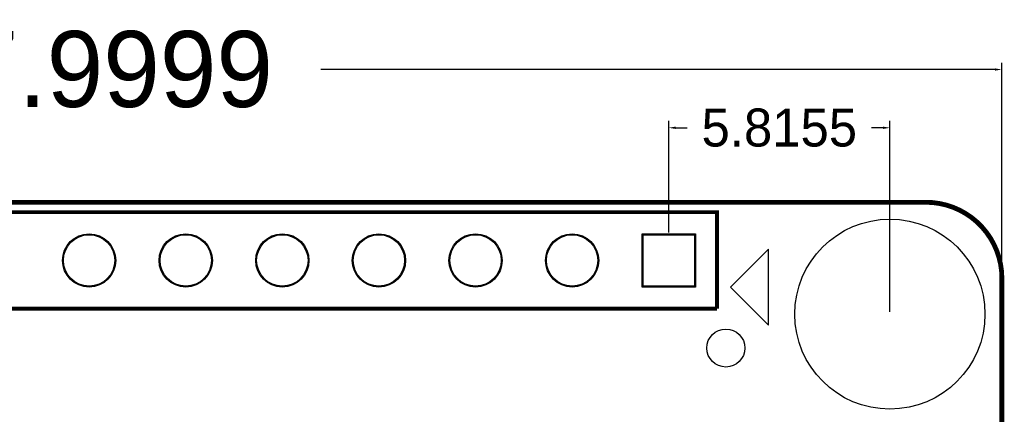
# Model space of a CAD drawing. Extents: x 16 to 143, y 14 to 67.
# Tile 9 of 10: x 52 to 78, y 57 to 67. Entities that reach past the tile are written whole.
import ezdxf

# ---------------------------------------------------------------- set-up
doc = ezdxf.new("R2010")
doc.units = 0
doc.header["$MEASUREMENT"] = 0
doc.layers.get('0').update_dxf_attribs({"linetype": 'CONTINUOUS'})
doc.layers.get('Defpoints').update_dxf_attribs({"linetype": 'CONTINUOUS'})
for name, color, linetype in [('BG_OUTLINE', 254, 'CONTINUOUS'), ('PG_SILKSCREEN_TOP', 30, 'CONTINUOUS'), ('PIN_PASTEMASK_TOP', 85, 'CONTINUOUS'), ('PIN_TOP', 1, 'CONTINUOUS')]:
    doc.layers.add(name, color=color, linetype=linetype)
doc.dimstyles.get("Standard").update_dxf_attribs({"dimtxt": 0.18, "dimasz": 0.18, "dimexe": 0.18, "dimexo": 0.0625, "dimgap": 0.09, "dimtad": 0, "dimtih": 1, "dimtoh": 1, "dimdec": 4, "dimzin": 0, "dimdsep": 46, "dimtxsty": 'STANDARD', "dimcen": 0.09, "dimadec": 0, "dimazin": 0, "dimtfac": 1, "dimtdec": 4, "dimtofl": 0, "dimtmove": 0, "dimatfit": 3, "dimfxl": 1, "dimtolj": 1, "dimtzin": 0, "dimarcsym": 0})

# ---------------------------------------------------------------- blocks, each defined once
blk = doc.blocks.new('*D8')
at = {"color": 0, "linetype": 'Continuous', "lineweight": -2}
for p, q in [((30.201, 60.75), (30.201, 66.36)), ((78.201, 60.75), (78.201, 66.36)), ((30.381, 66.18), (48.111, 66.18)), ((78.021, 66.18), (60.291, 66.18))]:
    blk.add_line(p, q, dxfattribs=at)
at = {"color": 0, "linetype": 'Continuous'}
for points in [[(30.381, 66.21), (30.381, 66.15), (30.201, 66.18)], [(78.021, 66.21), (78.021, 66.15), (78.201, 66.18)]]:
    blk.add_solid(points, dxfattribs=at)
at = {"layer": 'Defpoints', "color": 0, "linetype": 'Continuous'}
for p in [(78.201, 66.18), (30.201, 60.687), (78.201, 60.687)]:
    blk.add_point(p, dxfattribs=at)
at = {"color": 0, "linetype": 'Continuous', "insert": (54.201, 66.18), "char_height": 2, "attachment_point": 5}
blk.add_mtext('\\A1;47.9999', dxfattribs=at)
blk = doc.blocks.new('*D13')
at = {"color": 0, "linetype": 'Continuous', "lineweight": -2}
for p, q in [((69.441, 61.894), (69.441, 64.827)), ((75.256, 59.805), (75.256, 64.827)), ((69.621, 64.647), (69.925, 64.647)), ((75.076, 64.647), (74.772, 64.647))]:
    blk.add_line(p, q, dxfattribs=at)
at = {"color": 0, "linetype": 'Continuous'}
for points in [[(69.621, 64.677), (69.621, 64.617), (69.441, 64.647)], [(75.076, 64.677), (75.076, 64.617), (75.256, 64.647)]]:
    blk.add_solid(points, dxfattribs=at)
at = {"layer": 'Defpoints', "color": 0, "linetype": 'Continuous'}
for p in [(69.441, 64.647), (69.441, 61.831), (75.256, 59.743)]:
    blk.add_point(p, dxfattribs=at)
at = {"color": 0, "linetype": 'Continuous', "insert": (72.348, 64.647), "char_height": 1, "attachment_point": 5}
blk.add_mtext('\\A1;5.8155', dxfattribs=at)

msp = doc.modelspace()

# ---------------------------------------------------------------- linework, layer by layer
at = {"layer": 'BG_OUTLINE', "const_width": 0.127}
msp.add_lwpolyline([(32.2006, 62.6872), (76.20051, 62.6872, -0.414214), (78.2005, 60.6872), (78.2005, 18.68729, -0.414214), (76.20051, 16.68729), (32.2006, 16.68729, -0.414214), (30.2006, 18.68729), (30.2006, 60.6872, -0.414214), (32.2006, 62.6872)], format="xyb", dxfattribs=at)
msp.add_lwpolyline([(32.2006, 62.6872), (76.20051, 62.6872, -0.414214), (78.2005, 60.6872), (78.2005, 18.68729, -0.414214), (76.20051, 16.68729), (32.2006, 16.68729, -0.414214), (30.2006, 18.68729), (30.2006, 60.6872, -0.414214), (32.2006, 62.6872)], format="xyb", dxfattribs=at)
at = {"layer": 'PG_SILKSCREEN_TOP', "const_width": 0.1}
for points in [[(37.69055, 62.42629), (70.71055, 62.42629), (70.71055, 59.88629)], [(70.71055, 59.88629), (37.69055, 59.88629), (37.69055, 62.42629)]]:
    msp.add_lwpolyline(points, dxfattribs=at)
at = {"layer": 'PG_SILKSCREEN_TOP'}
msp.add_lwpolyline([(71.06369, 60.45505), (72.06369, 59.45505), (72.06369, 61.45505)], close=True, dxfattribs=at)
at = {"layer": 'PIN_PASTEMASK_TOP'}
msp.add_lwpolyline([(70.11556, 61.8313), (70.11556, 60.48129), (68.76555, 60.48129), (68.76555, 61.8313)], close=True, dxfattribs=at)
for centre in [(54.20055, 61.15629), (56.74055, 61.15629), (59.28055, 61.15629), (61.82055, 61.15629), (64.36055, 61.15629), (66.90055, 61.15629)]:
    msp.add_circle(centre, 0.675, dxfattribs=at)
at = {"layer": 'PIN_TOP'}
msp.add_lwpolyline([(70.14055, 61.85629), (70.14055, 60.45629), (68.74055, 60.45629), (68.74055, 61.85629)], close=True, dxfattribs=at)
for centre, radius in [((75.25601, 59.74271), 2.5), ((54.20055, 61.15629), 0.7), ((56.74055, 61.15629), 0.7), ((59.28055, 61.15629), 0.7), ((61.82055, 61.15629), 0.7), ((64.36055, 61.15629), 0.7), ((66.90055, 61.15629), 0.7), ((70.9422, 58.8518), 0.5)]:
    msp.add_circle(centre, radius, dxfattribs=at)

# ---------------------------------------------------------------- dimensions: what is measured, and where the dimension line sits
at = {"linetype": 'Continuous'}
for base, p1, p2, override, picture, middle in [((78.2005, 66.17958), (30.2006, 60.68721), (78.2005, 60.68721), {"dimtxt": 2}, '*D8', (54.20055, 66.17958)), ((69.44055, 64.6468), (75.25601, 59.74271), (69.44055, 61.8313), {"dimtxt": 1}, '*D13', (72.34828, 64.6468))]:
    dim = msp.add_linear_dim(base=base, p1=p1, p2=p2, dimstyle='Standard', override=override, dxfattribs=at)
    dim.commit()
    dim.dimension.update_dxf_attribs({"geometry": picture, "text_midpoint": middle})

doc.saveas('drawing.dxf')
